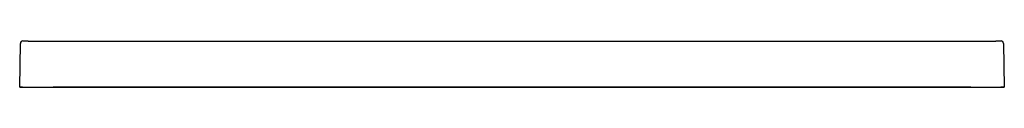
# Model space of a CAD drawing. Header units: millimetres. Extents: x 5392.57 to 5394.17, y 2595.38 to 2595.46.
import ezdxf

# ---------------------------------------------------------------- set-up
doc = ezdxf.new("R2010")
doc.units = ezdxf.units.MM
doc.layers.add('SANINDUSA', color=3, linetype='Continuous')

msp = doc.modelspace()

# ---------------------------------------------------------------- linework, layer by layer
at = {"layer": 'SANINDUSA'}
for p, q in [((5392.5808, 2595.4598), (5394.1554, 2595.4598)), ((5392.5668, 2595.3849), (5392.568, 2595.456)), ((5394.1681, 2595.456), (5394.1694, 2595.3849)), ((5392.5708, 2595.3849), (5392.5668, 2595.3849)), ((5392.5668, 2595.3849), (5394.1694, 2595.3849)), ((5392.5715, 2595.3849), (5392.5675, 2595.3849)), ((5392.5715, 2595.3849), (5394.1647, 2595.3849)), ((5394.1147, 2595.3849), (5392.6215, 2595.3849)), ((5392.6715, 2595.3849), (5394.0647, 2595.3849)), ((5392.6715, 2595.3849), (5394.0647, 2595.3849)), ((5394.168, 2595.3849), (5394.164, 2595.3849)), ((5394.1687, 2595.3849), (5394.1647, 2595.3849))]:
    msp.add_line(p, q, dxfattribs=at)
at = {"layer": 'SANINDUSA', "linetype": 'Continuous'}
for p, q in [((5392.7715, 2595.3849), (5392.7675, 2595.3849)), ((5392.7715, 2595.3849), (5392.7675, 2595.3849)), ((5392.7715, 2595.3849), (5393.9647, 2595.3849)), ((5392.7715, 2595.3849), (5393.9647, 2595.3849)), ((5393.9687, 2595.3849), (5393.9647, 2595.3849)), ((5393.9687, 2595.3849), (5393.9647, 2595.3849))]:
    msp.add_line(p, q, dxfattribs=at)
at = {"layer": 'SANINDUSA'}
for centre, start, end in [((5392.572, 2595.4559), 89.4988, 178.9989), ((5394.1641, 2595.4559), 1.0011, 90.5012)]:
    msp.add_arc(centre, 0.004, start, end, dxfattribs=at)
for centre, major_axis, start_param, end_param in [((5392.5808, 2595.9598), (0.7099, -0.0001), 4.700145, 4.712486), ((5394.1554, 2595.9598), (0.7099, 0.0001), 4.712292, 4.724633)]:
    msp.add_ellipse(centre, major_axis=major_axis, ratio=0.704236, start_param=start_param, end_param=end_param, dxfattribs=at)

doc.saveas('drawing.dxf')
